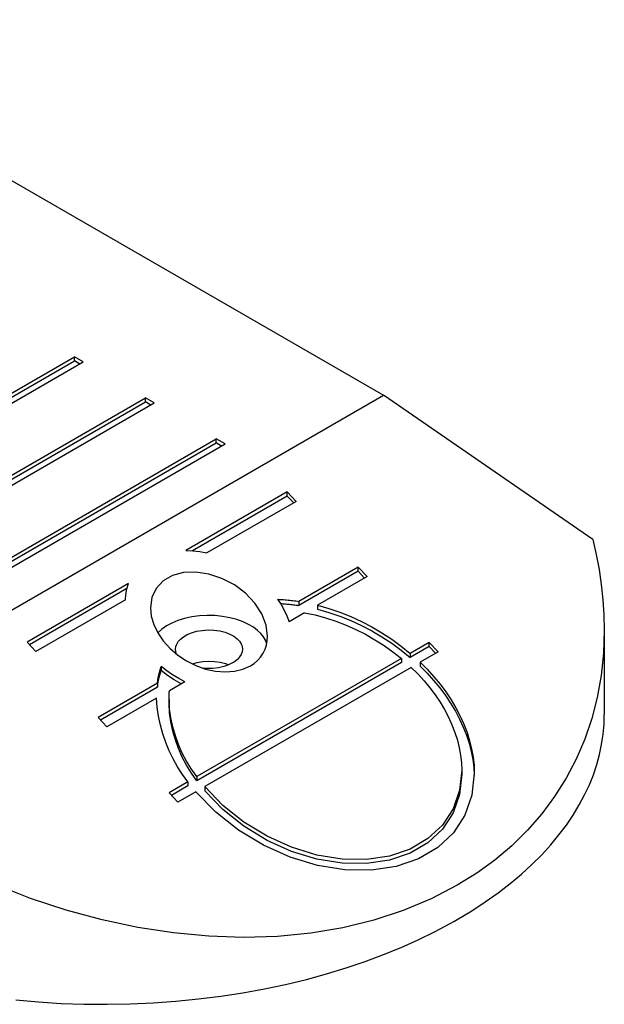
# Model space of a CAD drawing. Header units: millimetres. Extents: x -110 to 3644, y -116 to 106.
# Tile 8 of 10: x 1225 to 1295, y -61 to 56. Entities that reach past the tile are written whole.
import ezdxf

# ---------------------------------------------------------------- set-up
doc = ezdxf.new("R2010")
doc.units = ezdxf.units.MM
doc.layers.add('VISIBLE', color=7, linetype='Continuous')

msp = doc.modelspace()

# ---------------------------------------------------------------- linework, layer by layer
at = {"layer": 'VISIBLE'}
for points in [[(1191.157, 56.308), (1268.939, 11.4)], [(1200.884, -1.968), (1231.997, 15.995)], [(1201.308, -2.213), (1231.997, 15.505)], [(1201.945, -2.58), (1233.057, 15.383)], [(1233.057, 15.383), (1231.997, 15.995)], [(1231.997, 15.505), (1231.997, 15.995)], [(1232.633, 15.138), (1231.997, 15.505)], [(1208.843, -23.297), (1268.939, 11.4)], [(1209.369, -6.867), (1240.482, 11.096)], [(1209.793, -7.112), (1240.482, 10.606)], [(1241.543, 10.484), (1240.482, 11.096)], [(1240.482, 10.606), (1240.482, 11.096)], [(1241.118, 10.239), (1240.482, 10.606)], [(1293.97, -5.854), (1268.939, 11.4)], [(1210.43, -7.479), (1241.543, 10.484)], [(1217.854, -11.766), (1248.967, 6.197)], [(1250.028, 5.585), (1248.967, 6.197)], [(1248.967, 5.707), (1248.967, 6.197)], [(1218.279, -12.011), (1248.967, 5.707)], [(1218.915, -12.378), (1250.028, 5.585)], [(1249.604, 5.34), (1248.967, 5.707)], [(1257.452, -0.153), (1245.319, -7.158)], [(1257.452, -0.643), (1246.111, -7.191)], [(1257.452, -0.153), (1258.513, -1.277)], [(1257.452, -0.643), (1257.452, -0.153)], [(1257.452, -0.643), (1258.214, -1.45)], [(1258.513, -1.277), (1247.827, -7.447)], [(1293.97, -5.854), (1294.385, -7.63), (1294.727, -9.423), (1294.996, -11.227), (1295.19, -13.041), (1295.31, -14.862), (1295.355, -16.686)], [(1245.319, -7.158), (1246.161, -7.196), (1246.999, -7.292), (1247.827, -7.447)], [(1265.938, -9.149), (1258.85, -13.241)], [(1265.938, -9.149), (1266.998, -10.274)], [(1265.938, -9.639), (1265.938, -9.149)], [(1255.083, -17.384), (1254.908, -16.066), (1254.39, -14.73), (1253.556, -13.442), (1252.448, -12.267), (1251.12, -11.264), (1249.641, -10.482), (1248.083, -9.963), (1246.526, -9.73), (1245.046, -9.797), (1243.719, -10.159), (1242.61, -10.799), (1241.776, -11.685), (1241.259, -12.771), (1241.083, -14.004)], [(1265.938, -9.639), (1258.85, -13.731)], [(1266.998, -10.274), (1261.071, -13.696)], [(1265.938, -9.639), (1266.699, -10.446)], [(1238.473, -11.111), (1226.34, -18.116)], [(1238.28, -11.712), (1226.639, -18.433)], [(1238.087, -13.071), (1238.142, -12.404), (1238.271, -11.748), (1238.473, -11.111)], [(1238.087, -13.071), (1227.4, -19.24)], [(1241.083, -14.004), (1241.182, -14.988), (1241.476, -15.992), (1241.957, -16.987), (1242.61, -17.946), (1243.419, -18.842), (1244.359, -19.648), (1245.404, -20.343), (1246.526, -20.906), (1247.691, -21.322), (1248.867, -21.579), (1250.021, -21.67), (1251.12, -21.591), (1252.134, -21.347), (1253.033, -20.942)], [(1256.283, -12.987), (1256.464, -12.995), (1256.645, -13.004), (1256.827, -13.016), (1257.01, -13.028), (1257.192, -13.043), (1257.375, -13.059), (1257.559, -13.076), (1257.742, -13.095), (1257.926, -13.116), (1258.111, -13.138), (1258.295, -13.161), (1258.48, -13.186), (1258.665, -13.213), (1258.85, -13.241)], [(1256.283, -12.987), (1256.7, -13.616), (1257.071, -14.274), (1257.393, -14.958), (1257.664, -15.663)], [(1256.621, -13.493), (1256.779, -13.502), (1256.937, -13.513), (1257.095, -13.525), (1257.253, -13.538), (1257.412, -13.552), (1257.571, -13.567), (1257.73, -13.584), (1257.89, -13.601), (1258.049, -13.62), (1258.209, -13.64), (1258.369, -13.661), (1258.529, -13.683), (1258.69, -13.707), (1258.85, -13.731)], [(1258.85, -13.241), (1258.85, -13.731)], [(1261.071, -13.696), (1262.417, -14.08), (1263.743, -14.531), (1265.044, -15.048), (1266.317, -15.63), (1267.56, -16.275), (1268.768, -16.981), (1269.94, -17.748), (1271.071, -18.572), (1272.16, -19.452)], [(1261.071, -13.696), (1261.071, -14.186)], [(1254.989, -18.299), (1254.834, -17.892), (1254.602, -17.488), (1254.289, -17.09), (1253.89, -16.703), (1253.403, -16.333), (1252.826, -15.988), (1252.162, -15.676), (1251.416, -15.406), (1250.598, -15.189), (1249.722, -15.031), (1248.806, -14.94), (1247.87, -14.921), (1246.936, -14.973), (1246.027, -15.097), (1245.163, -15.287), (1244.363, -15.537), (1243.64, -15.837), (1243.005, -16.179), (1242.463, -16.551), (1241.963, -16.999)], [(1259.526, -14.588), (1257.664, -15.663)], [(1259.526, -14.588), (1260.79, -14.863), (1262.038, -15.201), (1263.267, -15.602), (1264.475, -16.066), (1265.657, -16.59), (1266.811, -17.174), (1267.934, -17.816), (1269.023, -18.514), (1270.075, -19.266), (1271.087, -20.071)], [(1261.071, -14.186), (1262.417, -14.57), (1263.743, -15.021), (1265.044, -15.538), (1266.317, -16.119), (1267.56, -16.764), (1268.768, -17.471), (1269.94, -18.237), (1271.071, -19.062), (1272.16, -19.942)], [(1244.083, -18.96), (1244.12, -18.65), (1244.229, -18.342), (1244.415, -18.039), (1244.683, -17.744), (1245.038, -17.463), (1245.481, -17.206), (1246.009, -16.985), (1246.614, -16.812), (1247.278, -16.698), (1247.977, -16.652), (1248.685, -16.677), (1249.371, -16.774), (1250.008, -16.936), (1250.574, -17.153), (1251.053, -17.413), (1251.439, -17.703), (1251.729, -18.01), (1251.928, -18.324), (1252.044, -18.639), (1252.083, -18.96)], [(1253.033, -20.942), (1253.485, -20.649), (1253.894, -20.298), (1254.251, -19.895), (1254.551, -19.447), (1254.788, -18.963), (1254.958, -18.452), (1255.057, -17.922), (1255.083, -17.384)], [(1295.355, -16.686), (1295.261, -19.418), (1294.978, -22.095), (1294.508, -24.71), (1293.851, -27.255), (1293.01, -29.72), (1291.988, -32.099), (1290.788, -34.383), (1289.413, -36.567), (1287.869, -38.642), (1286.159, -40.603), (1284.289, -42.443), (1282.265, -44.156), (1280.094, -45.737), (1277.782, -47.181)], [(1295.355, -16.686), (1295.355, -26.769)], [(1226.34, -18.116), (1227.4, -19.24)], [(1274.423, -18.146), (1272.16, -19.452)], [(1274.423, -18.635), (1272.16, -19.942)], [(1274.423, -18.146), (1275.484, -19.27)], [(1274.423, -18.635), (1274.423, -18.146)], [(1274.423, -18.635), (1275.184, -19.443)], [(1244.207, -19.531), (1244.108, -19.216), (1244.083, -18.96)], [(1252.083, -18.96), (1252.047, -19.271), (1251.937, -19.578), (1251.751, -19.881), (1251.483, -20.177), (1251.129, -20.457), (1251.023, -20.527), (1250.912, -20.593)], [(1272.16, -19.452), (1272.16, -19.942)], [(1275.484, -19.27), (1273.333, -20.512)], [(1241.913, -23.02), (1242.021, -22.347), (1242.17, -21.681), (1242.359, -21.026)], [(1245.22, -22.848), (1244.466, -22.455), (1243.737, -22.019), (1243.034, -21.542), (1242.359, -21.026)], [(1242.359, -21.026), (1242.359, -21.516)], [(1246.062, -20.694), (1246.673, -20.525), (1247.341, -20.417), (1248.042, -20.377), (1248.749, -20.409), (1249.431, -20.512), (1250.063, -20.68), (1250.447, -20.823)], [(1271.087, -20.071), (1246.646, -34.183)], [(1271.087, -20.561), (1246.646, -34.672)], [(1250.912, -20.593), (1250.424, -20.833), (1249.854, -21.031), (1249.217, -21.175), (1248.532, -21.255), (1247.824, -21.265), (1247.617, -21.254), (1247.41, -21.237)], [(1272.27, -21.125), (1247.585, -35.378)], [(1271.087, -20.071), (1271.087, -20.561)], [(1272.27, -21.125), (1273.058, -21.91), (1273.799, -22.721), (1274.492, -23.557), (1275.134, -24.414), (1275.723, -25.289), (1276.255, -26.178), (1276.729, -27.079), (1277.144, -27.987), (1277.498, -28.901), (1277.789, -29.815), (1278.017, -30.726), (1278.18, -31.633), (1278.278, -32.529), (1278.311, -33.414)], [(1273.333, -20.512), (1274.178, -21.36), (1274.974, -22.238), (1275.718, -23.141), (1276.406, -24.067), (1277.037, -25.012), (1277.607, -25.972), (1278.116, -26.943), (1278.561, -27.924), (1278.94, -28.909), (1279.252, -29.895), (1279.496, -30.878), (1279.671, -31.855), (1279.776, -32.822), (1279.811, -33.776)], [(1273.333, -20.512), (1273.333, -21.001)], [(1273.333, -21.001), (1274.163, -21.834), (1274.946, -22.695), (1275.678, -23.58), (1276.357, -24.488), (1276.981, -25.413), (1277.547, -26.354), (1278.054, -27.307), (1278.499, -28.268), (1278.881, -29.234), (1279.199, -30.202), (1279.452, -31.168), (1279.638, -32.129), (1279.757, -33.081), (1279.809, -34.02)], [(1241.913, -23.51), (1242.021, -22.836), (1242.17, -22.171), (1242.359, -21.516)], [(1244.768, -23.108), (1243.931, -22.63), (1243.127, -22.098), (1242.359, -21.516)], [(1241.913, -23.02), (1234.825, -27.112)], [(1241.913, -23.51), (1235.124, -27.429)], [(1241.913, -23.02), (1241.913, -23.51)], [(1245.22, -22.848), (1243.358, -23.922)], [(1243.311, -24.963), (1243.311, -24.888), (1243.312, -24.813), (1243.313, -24.738), (1243.315, -24.663), (1243.317, -24.589), (1243.32, -24.514), (1243.323, -24.44), (1243.327, -24.365), (1243.331, -24.291), (1243.335, -24.217), (1243.34, -24.143), (1243.346, -24.069), (1243.352, -23.996), (1243.358, -23.922)], [(1241.813, -24.815), (1235.886, -28.237)], [(1245.573, -34.802), (1244.927, -33.932), (1244.335, -33.023), (1243.801, -32.079), (1243.327, -31.104), (1242.914, -30.102), (1242.563, -29.076), (1242.277, -28.03), (1242.056, -26.968), (1241.901, -25.895), (1241.813, -24.815)], [(1246.646, -34.183), (1245.998, -33.285), (1245.414, -32.344), (1244.897, -31.366), (1244.449, -30.353), (1244.072, -29.312), (1243.769, -28.248), (1243.54, -27.164), (1243.387, -26.068), (1243.311, -24.963)], [(1243.311, -24.963), (1243.311, -25.453)], [(1246.646, -34.672), (1245.998, -33.775), (1245.414, -32.834), (1244.897, -31.856), (1244.449, -30.843), (1244.072, -29.802), (1243.769, -28.737), (1243.54, -27.654), (1243.387, -26.558), (1243.311, -25.453)], [(1277.782, -51.264), (1279.501, -50.229), (1281.129, -49.165), (1282.663, -48.076), (1284.104, -46.965), (1285.451, -45.834), (1286.707, -44.686), (1287.87, -43.524), (1288.944, -42.35), (1289.928, -41.166), (1290.824, -39.975), (1291.635, -38.778), (1292.361, -37.576), (1293.004, -36.371), (1293.567, -35.164), (1294.05, -33.956), (1294.455, -32.747), (1294.784, -31.538), (1295.037, -30.33), (1295.217, -29.122), (1295.322, -27.915), (1295.347, -27.342), (1295.355, -26.769)], [(1234.825, -27.112), (1235.886, -28.237)], [(1279.811, -33.776), (1279.528, -36.385), (1278.685, -38.78), (1277.309, -40.888), (1275.441, -42.647), (1273.135, -44.005), (1270.462, -44.919), (1267.5, -45.365), (1264.339, -45.327), (1261.073, -44.807), (1257.799, -43.821), (1254.614, -42.399), (1251.615, -40.582), (1248.89, -38.424), (1246.521, -35.991)], [(1278.311, -33.414), (1278.049, -35.823), (1277.269, -38.033), (1275.996, -39.977), (1274.268, -41.598), (1272.135, -42.847), (1269.663, -43.686), (1266.926, -44.091), (1264.005, -44.048), (1260.989, -43.56), (1257.967, -42.64), (1255.03, -41.317), (1252.267, -39.631), (1249.76, -37.631), (1247.585, -35.378)], [(1278.311, -33.904), (1278.049, -36.313), (1277.269, -38.522), (1275.996, -40.467), (1274.268, -42.088), (1272.135, -43.337), (1269.663, -44.176), (1266.926, -44.58), (1264.005, -44.538), (1260.989, -44.049), (1257.967, -43.13), (1255.03, -41.807), (1252.267, -40.12), (1249.76, -38.121), (1247.585, -35.868)], [(1278.311, -33.414), (1278.311, -33.904)], [(1245.573, -34.802), (1243.31, -36.108)], [(1245.573, -35.292), (1243.609, -36.426)], [(1245.573, -34.802), (1245.573, -35.292)], [(1246.646, -34.183), (1246.646, -34.672)], [(1243.31, -36.108), (1244.371, -37.233)], [(1246.521, -35.991), (1244.371, -37.233)], [(1247.585, -35.378), (1247.585, -35.868)], [(1277.782, -47.181), (1274.643, -48.816), (1271.304, -50.212), (1267.781, -51.364), (1264.093, -52.264), (1260.258, -52.908), (1256.296, -53.294), (1252.226, -53.418), (1248.071, -53.281), (1243.851, -52.883), (1239.587, -52.226), (1235.301, -51.314), (1231.016, -50.151), (1226.753, -48.743), (1222.534, -47.097)], [(1225, -60.89), (1227.704, -61.127), (1230.43, -61.293), (1233.171, -61.387), (1235.919, -61.408), (1238.667, -61.357), (1241.406, -61.233), (1244.129, -61.037), (1246.829, -60.771), (1249.498, -60.434), (1252.129, -60.029), (1254.716, -59.557), (1257.251, -59.021), (1259.729, -58.423), (1262.144, -57.765), (1264.491, -57.051), (1266.765, -56.284), (1268.962, -55.466), (1271.077, -54.601), (1273.109, -53.693), (1275.053, -52.744), (1276.909, -51.758), (1277.347, -51.512), (1277.782, -51.264)]]:
    msp.add_lwpolyline(points, dxfattribs=at)

doc.saveas('drawing.dxf')
